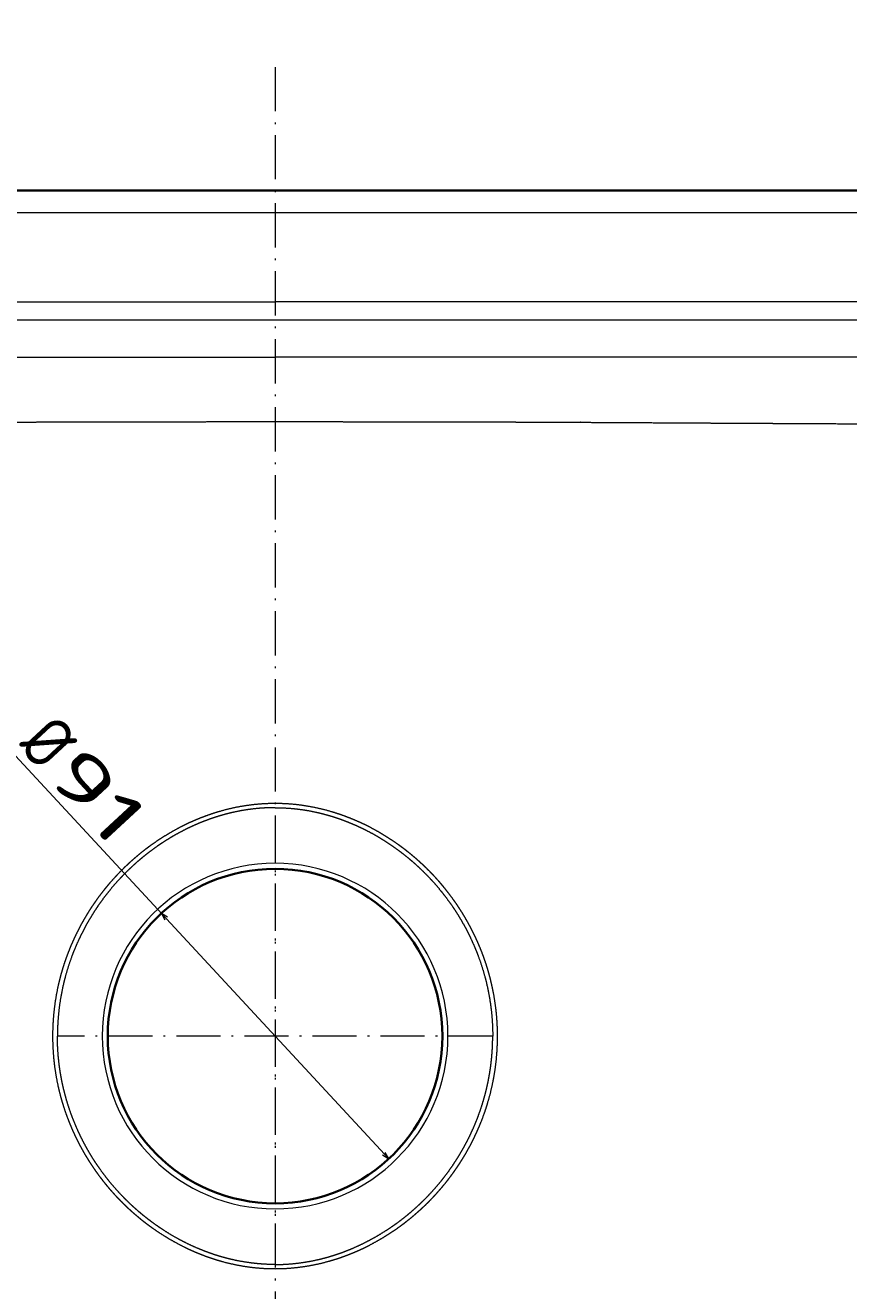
# Model space of a CAD drawing. Extents: x 54 to 1656, y -3 to 1136.
# Tile 4 of 9: x 483 to 707, y 252 to 596. Entities that reach past the tile are written whole.
import ezdxf
from ezdxf.enums import TextEntityAlignment as Align

# ---------------------------------------------------------------- set-up
doc = ezdxf.new("R2010")
doc.units = 0
doc.linetypes.add('DASHDOT', pattern=[18.5, 12, -3, 0.5, -3])
doc.layers.get('0').update_dxf_attribs({"lineweight": 13})
doc.styles.get("Standard").update_dxf_attribs({"font": 'isocp.shx'})
doc.dimstyles.get("Standard").update_dxf_attribs({"dimtxt": 2.5, "dimasz": 2.5, "dimexe": 1.25, "dimexo": 0.625, "dimtad": 1, "dimcen": 2.5, "dimadec": 0, "dimazin": 0, "dimtfac": 1, "dimtmove": 0, "dimatfit": 0, "dimfxl": 0, "dimarcsym": 0})

# ---------------------------------------------------------------- blocks, each defined once
blk = doc.blocks.new('*D')
at = {"color": 7, "lineweight": 13}
for p, q in [((178.81, 991.63), (91.16, 991.63)), ((93.16, 737.63), (93.16, 991.63)), ((225.78, 737.63), (91.16, 737.63)), ((548.72, 550.88), (67.79, 550.88)), ((69.79, 91.06), (69.79, 550.88)), ((478.94, 398.4), (581.64, 287.49)), ((170.81, 99.06), (170.81, -2.64)), ((930.64, 99.06), (930.64, -2.64)), ((548.72, 91.06), (67.79, 91.06)), ((170.81, -0.64), (930.64, -0.64))]:
    blk.add_line(p, q, dxfattribs=at)
for points in [[(93.67, 989.7), (93.16, 991.63), (92.64, 989.7)], [(92.64, 739.56), (93.16, 737.63), (93.67, 739.56)], [(70.31, 548.95), (69.79, 550.88), (69.27, 548.95)], [(521.5, 353.2), (519.81, 354.27), (520.74, 352.5)], [(579.94, 288.56), (581.64, 287.49), (580.7, 289.26)], [(69.27, 92.99), (69.79, 91.06), (70.31, 92.99)], [(172.74, -0.13), (170.81, -0.64), (172.74, -1.16)], [(928.7, -1.16), (930.64, -0.64), (928.7, -0.13)]]:
    blk.add_lwpolyline(points, dxfattribs=at)
for s, rotation, p, p2 in [('254', 90, (91.16, 843.61), (91.16, 885.64)), ('%%c', 312.7956, (480.41, 399.76), (487.39, 392.23)), ('91', 312.7956, (488.07, 391.5), (506.47, 371.62)), ('460', 90, (67.79, 299.95), (67.79, 341.98))]:
    blk.add_text(s, height=14, rotation=rotation, dxfattribs=at).set_placement(p, p2, align=Align.FIT)
blk.add_text('760', height=14, dxfattribs=at).set_placement((529.71, 1.36), (571.74, 1.36), align=Align.FIT)
blk = doc.blocks.new('BLOCK72')
at = {"color": 7, "linetype": 'DASHDOT', "lineweight": 13}
for p, q in [((0, -170.85), (0, -289.15)), ((59.15, -230), (-59.15, -230))]:
    blk.add_line(p, q, dxfattribs=at)
blk = doc.blocks.new('BLOCK73')
at = {"color": 7, "lineweight": 35}
for p, q in [((-374.89, 0), (0, 0)), ((0, 0), (374.89, 0))]:
    blk.add_line(p, q, dxfattribs=at)
at = {"color": 7, "lineweight": 13}
for p, q in [((-374.91, -6), (0, -6)), ((0, -6), (374.91, -6)), ((-329.6, -30.26), (0, -30.26)), ((329.6, -30.26), (0, -30.26)), ((0, -35.25), (-329.6, -35.25)), ((329.6, -35.25), (0, -35.25))]:
    blk.add_line(p, q, dxfattribs=at)
at = {"color": 7, "lineweight": 35}
blk.add_circle((0, -230), 45.5, dxfattribs=at)
at = {"color": 7, "lineweight": 13}
for start, end in [(90.0016, 179.9983), (0.0017, 89.9984), (180.0011, 269.9989), (270.0011, 359.9989)]:
    blk.add_arc((0, -230), 47, start, end, dxfattribs=at)
for points, knots in [([(-313.3, -45.01), (-311.62, -45.01), (-309.94, -45.02), (-308.25, -45.02), (-304.81, -45.03), (-301.37, -45.04), (-299.98, -45.04), (-296.55, -45.05), (-293.11, -45.06), (-291.43, -45.06), (-288.13, -45.07), (-284.84, -45.08), (-282.9, -45.08), (-270.22, -45.11), (-257.57, -45.14), (-246.09, -45.17), (-230.99, -45.2), (-215.95, -45.23), (-211.88, -45.24), (-206.21, -45.25), (-200.56, -45.26), (-198.7, -45.26), (-195.35, -45.27), (-192.01, -45.28), (-190.79, -45.28), (-182.91, -45.29), (-175.06, -45.3), (-169.31, -45.31), (-160.5, -45.32), (-151.73, -45.33), (-149.17, -45.34), (-143.13, -45.34), (-137.12, -45.35), (-133.81, -45.35), (-127.74, -45.36), (-121.7, -45.36), (-118.79, -45.36), (-114.29, -45.37), (-109.82, -45.37), (-108.06, -45.37), (-104.56, -45.37), (-101.06, -45.37), (-99.32, -45.37), (-96.16, -45.37), (-93, -45.37), (-91.59, -45.37), (-89.47, -45.37), (-87.36, -45.37), (-86.66, -45.37), (-85.25, -45.37), (-83.85, -45.37), (-83.14, -45.37), (-81.95, -45.37), (-80.77, -45.37), (-80.28, -45.37), (-79.31, -45.37), (-78.33, -45.37), (-77.85, -45.37), (-73.47, -45.37), (-69.11, -45.37), (-65.22, -45.37), (-60.34, -45.37), (-55.47, -45.36), (-54.5, -45.36), (-51.58, -45.36), (-48.67, -45.36), (-46.73, -45.36), (-42.87, -45.36), (-39.01, -45.36), (-36.86, -45.35), (-34.45, -45.35), (-32.04, -45.35), (-31.54, -45.35), (-30.56, -45.35), (-29.58, -45.35), (-29.09, -45.35), (-27.5, -45.35), (-25.9, -45.35), (-25.41, -45.35), (-20.84, -45.35), (-16.26, -45.35), (-12.79, -45.34), (-8.73, -45.34), (-4.66, -45.34), (-4.08, -45.34), (-3.21, -45.34), (-2.34, -45.34), (-2.04, -45.34), (-1.47, -45.34), (-0.88, -45.34), (-0.58, -45.34), (-0.29, -45.34), (0, -45.34)], [0, 0, 0, 0, 0, 0, 11.511833, 11.511833, 11.511833, 23.5193, 23.5193, 23.5193, 35.031132, 35.031132, 35.031132, 46.100904, 46.100904, 46.100904, 121.873686, 121.873686, 121.873686, 150.066127, 150.066127, 150.066127, 161.165864, 161.165864, 161.165864, 173.361349, 173.361349, 173.361349, 216.120185, 216.120185, 216.120185, 235.339245, 235.339245, 235.339245, 259.015035, 259.015035, 259.015035, 278.69577, 278.69577, 278.69577, 291.397868, 291.397868, 291.397868, 304.099966, 304.099966, 304.099966, 314.353253, 314.353253, 314.353253, 319.479896, 319.479896, 319.479896, 324.60654, 324.60654, 324.60654, 328.171078, 328.171078, 328.171078, 331.735616, 331.735616, 331.735616, 360.251819, 360.251819, 360.251819, 367.380817, 367.380817, 367.380817, 381.63881, 381.63881, 381.63881, 395.637859, 395.637859, 395.637859, 399.219687, 399.219687, 399.219687, 402.801516, 402.801516, 402.801516, 410.853216, 410.853216, 410.853216, 436.130481, 436.130481, 436.130481, 440.343374, 440.343374, 440.343374, 442.449834, 442.449834, 442.449834, 444.556294, 444.556294, 444.556294, 444.556294, 444.556294, 444.556294]), ([(313.3, -45.01), (311.62, -45.01), (309.94, -45.02), (308.25, -45.02), (304.81, -45.03), (301.37, -45.04), (299.98, -45.04), (296.55, -45.05), (293.11, -45.06), (291.43, -45.06), (288.13, -45.07), (284.84, -45.08), (282.9, -45.08), (270.22, -45.11), (257.57, -45.14), (246.09, -45.17), (230.99, -45.2), (215.95, -45.23), (211.88, -45.24), (206.21, -45.25), (200.56, -45.26), (198.7, -45.26), (195.35, -45.27), (192.01, -45.28), (190.79, -45.28), (182.91, -45.29), (175.06, -45.3), (169.31, -45.31), (160.5, -45.32), (151.73, -45.33), (149.17, -45.34), (143.13, -45.34), (137.12, -45.35), (133.81, -45.35), (127.74, -45.36), (121.7, -45.36), (118.79, -45.36), (114.29, -45.37), (109.82, -45.37), (108.06, -45.37), (104.56, -45.37), (101.06, -45.37), (99.32, -45.37), (96.16, -45.37), (93, -45.37), (91.59, -45.37), (89.47, -45.37), (87.36, -45.37), (86.66, -45.37), (85.25, -45.37), (83.85, -45.37), (83.14, -45.37), (81.95, -45.37), (80.77, -45.37), (80.28, -45.37), (79.31, -45.37), (78.33, -45.37), (77.85, -45.37), (73.47, -45.37), (69.11, -45.37), (65.22, -45.37), (60.34, -45.37), (55.47, -45.36), (54.5, -45.36), (51.58, -45.36), (48.67, -45.36), (46.73, -45.36), (42.87, -45.36), (39.01, -45.36), (36.86, -45.35), (34.45, -45.35), (32.04, -45.35), (31.54, -45.35), (30.56, -45.35), (29.58, -45.35), (29.09, -45.35), (27.5, -45.35), (25.9, -45.35), (25.41, -45.35), (20.84, -45.35), (16.26, -45.35), (12.79, -45.34), (8.73, -45.34), (4.66, -45.34), (4.08, -45.34), (3.21, -45.34), (2.34, -45.34), (2.04, -45.34), (1.47, -45.34), (0.88, -45.34), (0.58, -45.34), (0.29, -45.34), (0, -45.34)], [0, 0, 0, 0, 0, 0, 11.511833, 11.511833, 11.511833, 23.5193, 23.5193, 23.5193, 35.031132, 35.031132, 35.031132, 46.100904, 46.100904, 46.100904, 121.873686, 121.873686, 121.873686, 150.066127, 150.066127, 150.066127, 161.165868, 161.165868, 161.165868, 173.36136, 173.36136, 173.36136, 216.120197, 216.120197, 216.120197, 235.339257, 235.339257, 235.339257, 259.015046, 259.015046, 259.015046, 278.695781, 278.695781, 278.695781, 291.397879, 291.397879, 291.397879, 304.099977, 304.099977, 304.099977, 314.353264, 314.353264, 314.353264, 319.479907, 319.479907, 319.479907, 324.606551, 324.606551, 324.606551, 328.171089, 328.171089, 328.171089, 331.735627, 331.735627, 331.735627, 360.251831, 360.251831, 360.251831, 367.380828, 367.380828, 367.380828, 381.638821, 381.638821, 381.638821, 395.637869, 395.637869, 395.637869, 399.219698, 399.219698, 399.219698, 402.801527, 402.801527, 402.801527, 410.853254, 410.853254, 410.853254, 436.130519, 436.130519, 436.130519, 440.343412, 440.343412, 440.343412, 442.449872, 442.449872, 442.449872, 444.556331, 444.556331, 444.556331, 444.556331, 444.556331, 444.556331]), ([(-309.24, -63.83), (-306.88, -63.82), (-304.52, -63.82), (-302.16, -63.82), (-297.43, -63.82), (-292.69, -63.81), (-290.42, -63.81), (-283.31, -63.8), (-276.21, -63.8), (-271.69, -63.79), (-258.76, -63.77), (-245.86, -63.75), (-237.66, -63.73), (-226.42, -63.7), (-215.24, -63.67), (-212.1, -63.66), (-207.76, -63.65), (-203.44, -63.63), (-202.26, -63.63), (-200.36, -63.62), (-198.46, -63.62), (-197.83, -63.62), (-196.53, -63.61), (-195.22, -63.61), (-194.8, -63.6), (-193.78, -63.6), (-192.76, -63.6), (-192.47, -63.6), (-186.61, -63.57), (-180.77, -63.55), (-175.29, -63.53), (-167.53, -63.49), (-159.81, -63.46), (-157.52, -63.45), (-153.79, -63.43), (-150.08, -63.41), (-148.72, -63.4), (-145.86, -63.39), (-143.01, -63.37), (-141.59, -63.36), (-137.43, -63.34), (-133.28, -63.32), (-130.74, -63.31), (-125.75, -63.28), (-120.77, -63.25), (-118.68, -63.24), (-115.03, -63.22), (-111.4, -63.19), (-110.07, -63.19), (-104.41, -63.15), (-98.78, -63.12), (-94.93, -63.1), (-90.44, -63.08), (-85.98, -63.06), (-85.75, -63.05), (-85.29, -63.05), (-84.82, -63.05), (-84.59, -63.05), (-84.12, -63.05), (-83.65, -63.04), (-83.44, -63.04), (-82.97, -63.04), (-82.51, -63.04), (-82.29, -63.04), (-81.83, -63.04), (-81.38, -63.03), (-81.15, -63.03), (-80.71, -63.03), (-80.26, -63.03), (-79.97, -63.03), (-79.29, -63.02), (-78.62, -63.02), (-78.16, -63.02), (-76.5, -63.01), (-74.84, -63), (-73.65, -63), (-71.94, -62.99), (-70.24, -62.98), (-69.26, -62.98), (-66.37, -62.97), (-63.47, -62.96), (-61.07, -62.95), (-57.77, -62.94), (-54.48, -62.93), (-53.58, -62.93), (-51.79, -62.92), (-50, -62.92), (-49.1, -62.91), (-45.82, -62.91), (-42.54, -62.9), (-40.14, -62.9), (-37.01, -62.89), (-33.87, -62.89), (-32.96, -62.89), (-31.85, -62.88), (-30.74, -62.88), (-30.36, -62.88), (-29.59, -62.88), (-28.83, -62.88), (-28.44, -62.88), (-27.67, -62.88), (-26.9, -62.88), (-26.52, -62.88), (-25.93, -62.88), (-25.35, -62.88), (-25.2, -62.88), (-24.8, -62.88), (-24.41, -62.88), (-24.21, -62.88), (-23.82, -62.88), (-23.43, -62.88), (-23.24, -62.88), (-22.88, -62.88), (-22.52, -62.88), (-22.23, -62.88), (-18.05, -62.87), (-13.86, -62.87), (-9.84, -62.87), (-5.73, -62.87), (-1.62, -62.87), (-1.56, -62.87), (-1.44, -62.87), (-1.33, -62.87), (-1.28, -62.87), (-1.16, -62.87), (-1.05, -62.87), (-1, -62.87), (-0.88, -62.87), (-0.76, -62.87), (-0.7, -62.87), (-0.53, -62.87), (-0.35, -62.87), (-0.23, -62.87), (-0.12, -62.87), (0, -62.87)], [0, 0, 0, 0, 0, 0, 14.680038, 14.680038, 14.680038, 29.487983, 29.487983, 29.487983, 58.996708, 58.996708, 58.996708, 110.291801, 110.291801, 110.291801, 129.658993, 129.658993, 129.658993, 137.76217, 137.76217, 137.76217, 141.75802, 141.75802, 141.75802, 146.079928, 146.079928, 146.079928, 148.264185, 148.264185, 148.264185, 183.544424, 183.544424, 183.544424, 198.413077, 198.413077, 198.413077, 207.868914, 207.868914, 207.868914, 217.218394, 217.218394, 217.218394, 235.382518, 235.382518, 235.382518, 250.458886, 250.458886, 250.458886, 259.85375, 259.85375, 259.85375, 288.800497, 288.800497, 288.800497, 290.388793, 290.388793, 290.388793, 291.977089, 291.977089, 291.977089, 293.60215, 293.60215, 293.60215, 295.1905, 295.1905, 295.1905, 296.778787, 296.778787, 296.778787, 298.250066, 298.250066, 298.250066, 301.42661, 301.42661, 301.42661, 309.723554, 309.723554, 309.723554, 313.205145, 313.205145, 313.205145, 329.741425, 329.741425, 329.741425, 335.942491, 335.942491, 335.942491, 342.143557, 342.143557, 342.143557, 358.679864, 358.679864, 358.679864, 363.684436, 363.684436, 363.684436, 366.310255, 366.310255, 366.310255, 368.936074, 368.936074, 368.936074, 371.561894, 371.561894, 371.561894, 372.934286, 372.934286, 372.934286, 374.247238, 374.247238, 374.247238, 375.560194, 375.560194, 375.560194, 376.70452, 376.70452, 376.70452, 404.342373, 404.342373, 404.342373, 404.741561, 404.741561, 404.741561, 405.140749, 405.140749, 405.140749, 405.53992, 405.53992, 405.53992, 405.939092, 405.939092, 405.939092, 406.737294, 406.737294, 406.737294, 406.737294, 406.737294, 406.737294]), ([(0, -62.87), (0.16, -62.87), (0.32, -62.87), (0.6, -62.87), (1.13, -62.87), (1.58, -62.87), (1.15, -62.87), (5.44, -62.87), (9.73, -62.87), (13.65, -62.87), (17.73, -62.87), (21.81, -62.88), (21.98, -62.88), (22.31, -62.88), (22.65, -62.88), (22.82, -62.88), (23.32, -62.88), (23.83, -62.88), (24.17, -62.88), (24.69, -62.88), (25.2, -62.88), (25.34, -62.88), (26.02, -62.88), (26.69, -62.88), (27.2, -62.88), (28.12, -62.88), (29.03, -62.88), (29.34, -62.88), (30.11, -62.88), (30.87, -62.88), (31.36, -62.88), (34.9, -62.89), (38.44, -62.89), (41.62, -62.9), (45.79, -62.91), (49.96, -62.92), (50.98, -62.92), (52.99, -62.92), (55.01, -62.93), (56.14, -62.93), (59.65, -62.94), (63.16, -62.96), (65.66, -62.96), (68.39, -62.98), (71.11, -62.99), (71.34, -62.99), (72.48, -62.99), (73.62, -63), (74.53, -63), (75.85, -63.01), (77.17, -63.01), (77.57, -63.01), (78.38, -63.02), (79.19, -63.02), (79.59, -63.02), (80.41, -63.03), (81.23, -63.03), (81.6, -63.03), (82.43, -63.04), (83.26, -63.04), (83.57, -63.04), (84.37, -63.05), (85.16, -63.05), (85.37, -63.05), (86.06, -63.06), (86.75, -63.06), (87.08, -63.06), (91.8, -63.09), (96.54, -63.11), (101.24, -63.14), (106.84, -63.17), (112.49, -63.2), (113.71, -63.21), (116.14, -63.22), (118.58, -63.24), (119.8, -63.24), (123.48, -63.26), (127.17, -63.28), (129.64, -63.3), (134.38, -63.32), (139.14, -63.35), (141.41, -63.36), (144.73, -63.38), (148.05, -63.4), (149.09, -63.4), (151.18, -63.41), (153.27, -63.42), (154.32, -63.43), (161, -63.46), (167.73, -63.5), (173.36, -63.52), (180.26, -63.55), (187.19, -63.58), (188.38, -63.58), (190.17, -63.59), (191.96, -63.59), (192.56, -63.6), (193.81, -63.6), (195.07, -63.61), (195.45, -63.61), (197, -63.61), (198.55, -63.62), (199.49, -63.62), (201.29, -63.63), (203.1, -63.63), (204.01, -63.64), (206.73, -63.65), (209.45, -63.65), (211.3, -63.66), (220.89, -63.69), (230.52, -63.71), (238.35, -63.73), (251.45, -63.76), (264.59, -63.78), (269.87, -63.79), (277.96, -63.8), (286.05, -63.81), (289.21, -63.81), (294.9, -63.82), (300.59, -63.82), (303.48, -63.82), (306.36, -63.82), (309.24, -63.83)], [0, 0, 0, 0, 0, 0, 1.102967, 1.102967, 1.102967, 3.4617, 3.4617, 3.4617, 30.382166, 30.382166, 30.382166, 31.530915, 31.530915, 31.530915, 32.679663, 32.679663, 32.679663, 34.977152, 34.977152, 34.977152, 36.170255, 36.170255, 36.170255, 39.603657, 39.603657, 39.603657, 42.383721, 42.383721, 42.383721, 44.863855, 44.863855, 44.863855, 66.663862, 66.663862, 66.663862, 73.732402, 73.732402, 73.732402, 80.611808, 80.611808, 80.611808, 97.900902, 97.900902, 97.900902, 99.47264, 99.47264, 99.47264, 105.759592, 105.759592, 105.759592, 108.553774, 108.553774, 108.553774, 111.347956, 111.347956, 111.347956, 114.195148, 114.195148, 114.195148, 117.161481, 117.161481, 117.161481, 119.637028, 119.637028, 119.637028, 121.900002, 121.900002, 121.900002, 151.909105, 151.909105, 151.909105, 160.081423, 160.081423, 160.081423, 168.25374, 168.25374, 168.25374, 184.70706, 184.70706, 184.70706, 199.74635, 199.74635, 199.74635, 206.586111, 206.586111, 206.586111, 213.425872, 213.425872, 213.425872, 250.207605, 250.207605, 250.207605, 257.851785, 257.851785, 257.851785, 261.673878, 261.673878, 261.673878, 265.849297, 265.849297, 265.849297, 271.578953, 271.578953, 271.578953, 277.352171, 277.352171, 277.352171, 288.853808, 288.853808, 288.853808, 338.061209, 338.061209, 338.061209, 371.054938, 371.054938, 371.054938, 388.564155, 388.564155, 388.564155, 406.50453, 406.50453, 406.50453, 406.50453, 406.50453, 406.50453]), ([(0, -166.74), (-2.11, -166.74), (-4.22, -166.85), (-6.28, -167.05), (-8.63, -167.4), (-10.94, -167.87), (-11.29, -167.95), (-12.72, -168.26), (-14.13, -168.62), (-15.17, -168.92), (-16.22, -169.24), (-17.25, -169.58), (-17.29, -169.59), (-17.48, -169.66), (-17.67, -169.72), (-17.76, -169.75), (-18.06, -169.86), (-18.36, -169.97), (-18.51, -170.02), (-18.74, -170.1), (-18.96, -170.18), (-19.03, -170.21), (-19.19, -170.27), (-19.35, -170.33), (-19.43, -170.36), (-19.57, -170.41), (-19.71, -170.47), (-19.84, -170.51), (-21.46, -171.14), (-23.03, -171.82), (-24.44, -172.49), (-25.87, -173.21), (-27.25, -173.98), (-27.33, -174.02), (-27.69, -174.22), (-28.05, -174.42), (-28.3, -174.57), (-28.64, -174.77), (-29, -174.98), (-29.07, -175.02), (-30.1, -175.64), (-31.11, -176.27), (-32.01, -176.86), (-32.93, -177.5), (-33.84, -178.16), (-33.9, -178.2), (-34.11, -178.35), (-34.3, -178.5), (-34.42, -178.58), (-34.59, -178.71), (-34.76, -178.84), (-34.78, -178.85), (-34.86, -178.91), (-34.94, -178.98), (-35, -179.02), (-35.14, -179.12), (-35.27, -179.23), (-35.34, -179.28), (-35.42, -179.34), (-35.5, -179.4), (-35.52, -179.42), (-36.44, -180.13), (-37.33, -180.86), (-38.18, -181.57), (-39.12, -182.41), (-40.03, -183.26), (-40.13, -183.35), (-40.37, -183.58), (-40.61, -183.8), (-40.72, -183.91), (-40.9, -184.08), (-41.07, -184.25), (-41.13, -184.31), (-41.25, -184.42), (-41.37, -184.54), (-41.43, -184.6), (-41.97, -185.14), (-42.5, -185.68), (-42.97, -186.18), (-43.94, -187.22), (-44.87, -188.27), (-45.35, -188.83), (-46.04, -189.67), (-46.72, -190.51), (-46.94, -190.8), (-47.38, -191.36), (-47.81, -191.94), (-48.02, -192.22), (-48.39, -192.72), (-48.75, -193.23), (-48.9, -193.44), (-49.19, -193.87), (-49.49, -194.29), (-49.63, -194.51), (-50.2, -195.35), (-50.74, -196.2), (-51.13, -196.84), (-51.71, -197.8), (-52.26, -198.77), (-52.45, -199.1), (-52.81, -199.75), (-53.16, -200.41), (-53.33, -200.75), (-53.74, -201.54), (-54.14, -202.35), (-54.36, -202.81), (-54.91, -203.98), (-55.43, -205.16), (-55.72, -205.87), (-56.29, -207.3), (-56.82, -208.73), (-57.08, -209.46), (-57.56, -210.92), (-58.01, -212.4), (-58.22, -213.15), (-59.22, -216.91), (-59.93, -220.74), (-60.31, -223.82), (-60.5, -226.91), (-60.5, -230)], [0, 0, 0, 0, 0, 0, 29.128913, 29.128913, 29.128913, 34.20231, 34.20231, 34.20231, 50.440195, 50.440195, 50.440195, 51.046959, 51.046959, 51.046959, 53.671175, 53.671175, 53.671175, 56.098236, 56.098236, 56.098236, 57.48353, 57.48353, 57.48353, 58.818626, 58.818626, 58.818626, 59.953491, 59.953491, 59.953491, 86.240465, 86.240465, 86.240465, 87.695507, 87.695507, 87.695507, 93.545527, 93.545527, 93.545527, 95.000575, 95.000575, 95.000575, 114.829216, 114.829216, 114.829216, 116.23912, 116.23912, 116.23912, 119.66361, 119.66361, 119.66361, 120.251812, 120.251812, 120.251812, 121.428202, 121.428202, 121.428202, 122.867178, 122.867178, 122.867178, 123.346916, 123.346916, 123.346916, 145.133365, 145.133365, 145.133365, 148.679931, 148.679931, 148.679931, 152.073446, 152.073446, 152.073446, 153.770196, 153.770196, 153.770196, 155.466946, 155.466946, 155.466946, 169.554086, 169.554086, 169.554086, 185.202565, 185.202565, 185.202565, 193.040392, 193.040392, 193.040392, 200.878218, 200.878218, 200.878218, 206.604251, 206.604251, 206.604251, 212.330283, 212.330283, 212.330283, 229.138125, 229.138125, 229.138125, 237.68311, 237.68311, 237.68311, 246.248864, 246.248864, 246.248864, 258.125134, 258.125134, 258.125134, 275.934708, 275.934708, 275.934708, 293.870265, 293.870265, 293.870265, 312.099353, 312.099353, 312.099353, 385.177201, 385.177201, 385.177201, 385.177201, 385.177201, 385.177201]), ([(0, -167.87), (-1.87, -167.87), (-3.74, -167.96), (-5.6, -168.13), (-7.6, -168.4), (-9.59, -168.77), (-9.76, -168.8), (-10.1, -168.87), (-10.45, -168.94), (-10.62, -168.98), (-11.14, -169.09), (-11.65, -169.2), (-11.99, -169.28), (-13.13, -169.56), (-14.26, -169.86), (-15.05, -170.09), (-15.99, -170.38), (-16.91, -170.69), (-17.07, -170.75), (-17.4, -170.86), (-17.72, -170.97), (-17.88, -171.03), (-18.2, -171.15), (-18.53, -171.26), (-18.68, -171.32), (-19.79, -171.74), (-20.89, -172.19), (-21.82, -172.59), (-23.35, -173.29), (-24.84, -174.04), (-25.45, -174.35), (-26.36, -174.84), (-27.27, -175.35), (-27.58, -175.53), (-28.21, -175.9), (-28.82, -176.27), (-29.13, -176.46), (-30.16, -177.1), (-31.16, -177.76), (-31.86, -178.23), (-32.68, -178.82), (-33.5, -179.42), (-33.63, -179.52), (-33.91, -179.73), (-34.19, -179.94), (-34.33, -180.04), (-35.47, -180.92), (-36.58, -181.82), (-37.52, -182.63), (-38.7, -183.7), (-39.84, -184.79), (-40.1, -185.04), (-41.54, -186.45), (-42.91, -187.91), (-43.98, -189.13), (-45.24, -190.65), (-46.43, -192.22), (-46.66, -192.52), (-47.42, -193.54), (-48.15, -194.58), (-48.65, -195.32), (-49.55, -196.71), (-50.4, -198.11), (-50.79, -198.77), (-51.35, -199.76), (-51.89, -200.76), (-52.06, -201.1), (-53.01, -202.93), (-53.88, -204.8), (-54.54, -206.33), (-55.7, -209.33), (-56.66, -212.37), (-57.08, -213.86), (-58.1, -217.93), (-58.76, -222.07), (-59.05, -224.71), (-59.19, -227.36), (-59.19, -230)], [0, 0, 0, 0, 0, 0, 11.415205, 11.415205, 11.415205, 12.503023, 12.503023, 12.503023, 13.59084, 13.59084, 13.59084, 15.766427, 15.766427, 15.766427, 20.899788, 20.899788, 20.899788, 21.988897, 21.988897, 21.988897, 23.078007, 23.078007, 23.078007, 24.203921, 24.203921, 24.203921, 30.695353, 30.695353, 30.695353, 35.223475, 35.223475, 35.223475, 37.634493, 37.634493, 37.634493, 40.049687, 40.049687, 40.049687, 45.849198, 45.849198, 45.849198, 47.084295, 47.084295, 47.084295, 48.298375, 48.298375, 48.298375, 57.088401, 57.088401, 57.088401, 59.712999, 59.712999, 59.712999, 71.614782, 71.614782, 71.614782, 74.436488, 74.436488, 74.436488, 81.150532, 81.150532, 81.150532, 86.939292, 86.939292, 86.939292, 89.872913, 89.872913, 89.872913, 102.752341, 102.752341, 102.752341, 114.761182, 114.761182, 114.761182, 135.486572, 135.486572, 135.486572, 135.486572, 135.486572, 135.486572]), ([(60.5, -230), (60.5, -227.41), (60.37, -224.82), (60.1, -222.23), (59.62, -219.14), (58.95, -216.09), (58.84, -215.58), (58.59, -214.57), (58.33, -213.56), (58.19, -213.06), (57.9, -212.06), (57.6, -211.06), (57.44, -210.57), (56.79, -208.6), (56.06, -206.66), (55.47, -205.2), (54.67, -203.41), (53.79, -201.64), (53.62, -201.3), (53.26, -200.6), (52.9, -199.92), (52.71, -199.58), (52.4, -199.01), (52.07, -198.44), (51.94, -198.21), (51.68, -197.76), (51.41, -197.3), (51.27, -197.08), (51, -196.63), (50.72, -196.19), (50.58, -195.97), (50.3, -195.52), (50.01, -195.08), (49.86, -194.85), (49.51, -194.32), (49.14, -193.79), (48.93, -193.49), (48.5, -192.88), (48.06, -192.27), (47.83, -191.97), (47.3, -191.25), (46.74, -190.55), (46.42, -190.14), (45.77, -189.33), (45.09, -188.53), (44.75, -188.13), (43.91, -187.18), (43.04, -186.24), (42.52, -185.7), (41.9, -185.06), (41.26, -184.44), (41.17, -184.35), (40.99, -184.17), (40.81, -183.99), (40.72, -183.91), (40.54, -183.74), (40.36, -183.56), (40.27, -183.48), (40.09, -183.31), (39.9, -183.13), (39.78, -183.03), (38.94, -182.25), (38.07, -181.48), (37.25, -180.79), (36.38, -180.09), (35.49, -179.39), (35.45, -179.36), (35.38, -179.31), (35.3, -179.25), (35.26, -179.22), (35.13, -179.12), (35, -179.02), (34.91, -178.95), (34.81, -178.87), (34.71, -178.8), (34.69, -178.78), (34.64, -178.75), (34.6, -178.71), (34.57, -178.7), (34.51, -178.65), (34.44, -178.6), (34.4, -178.57), (34.26, -178.46), (34.12, -178.36), (34.06, -178.32), (33.77, -178.11), (33.48, -177.9), (33.29, -177.76), (32.66, -177.32), (32.02, -176.89), (31.57, -176.58), (30.83, -176.1), (30.07, -175.62), (29.78, -175.44), (29.33, -175.17), (28.87, -174.9), (28.75, -174.83), (28.46, -174.66), (28.17, -174.49), (28.03, -174.41), (27.83, -174.3), (27.62, -174.18), (27.56, -174.15), (27.45, -174.08), (27.33, -174.02), (27.28, -173.99), (25.92, -173.24), (24.54, -172.54), (23.14, -171.87), (21.6, -171.2), (20, -170.58), (19.9, -170.54), (19.67, -170.45), (19.45, -170.36), (19.3, -170.31), (19.07, -170.22), (18.83, -170.13), (18.75, -170.11), (18.59, -170.05), (18.43, -169.99), (18.36, -169.96), (18.15, -169.89), (17.94, -169.82), (17.87, -169.79), (17.63, -169.71), (17.39, -169.63), (17.31, -169.6), (16.23, -169.24), (15.12, -168.9), (14.11, -168.62), (12.76, -168.27), (11.38, -167.97), (11.05, -167.9), (8.73, -167.42), (6.37, -167.06), (4.28, -166.85), (2.14, -166.74), (0, -166.74)], [0, 0, 0, 0, 0, 0, 61.285391, 61.285391, 61.285391, 73.500849, 73.500849, 73.500849, 85.704509, 85.704509, 85.704509, 97.895059, 97.895059, 97.895059, 134.163528, 134.163528, 134.163528, 143.04567, 143.04567, 143.04567, 151.927812, 151.927812, 151.927812, 157.894618, 157.894618, 157.894618, 163.861423, 163.861423, 163.861423, 169.776456, 169.776456, 169.776456, 175.691489, 175.691489, 175.691489, 183.938079, 183.938079, 183.938079, 192.152803, 192.152803, 192.152803, 203.524734, 203.524734, 203.524734, 214.641925, 214.641925, 214.641925, 230.316691, 230.316691, 230.316691, 232.96048, 232.96048, 232.96048, 235.604268, 235.604268, 235.604268, 238.24806, 238.24806, 238.24806, 240.746924, 240.746924, 240.746924, 261.586466, 261.586466, 261.586466, 262.447277, 262.447277, 262.447277, 263.308088, 263.308088, 263.308088, 265.022527, 265.022527, 265.022527, 265.574513, 265.574513, 265.574513, 266.1265, 266.1265, 266.1265, 267.230468, 267.230468, 267.230468, 269.626843, 269.626843, 269.626843, 274.04261, 274.04261, 274.04261, 284.074599, 284.074599, 284.074599, 290.198783, 290.198783, 290.198783, 293.412828, 293.412828, 293.412828, 296.474937, 296.474937, 296.474937, 297.623728, 297.623728, 297.623728, 298.772519, 298.772519, 298.772519, 324.674349, 324.674349, 324.674349, 325.886605, 325.886605, 325.886605, 328.529703, 328.529703, 328.529703, 329.851253, 329.851253, 329.851253, 331.172803, 331.172803, 331.172803, 333.27866, 333.27866, 333.27866, 335.382679, 335.382679, 335.382679, 351.044251, 351.044251, 351.044251, 355.89851, 355.89851, 355.89851, 385.427841, 385.427841, 385.427841, 385.427841, 385.427841, 385.427841]), ([(0, -167.87), (1.87, -167.87), (3.74, -167.96), (5.6, -168.13), (7.6, -168.4), (9.59, -168.77), (9.76, -168.8), (10.1, -168.87), (10.45, -168.94), (10.62, -168.98), (11.14, -169.09), (11.65, -169.2), (11.99, -169.28), (13.13, -169.56), (14.26, -169.86), (15.05, -170.09), (15.99, -170.38), (16.91, -170.69), (17.07, -170.75), (17.4, -170.86), (17.72, -170.97), (17.88, -171.03), (18.2, -171.15), (18.53, -171.26), (18.68, -171.32), (19.79, -171.74), (20.89, -172.19), (21.82, -172.59), (23.35, -173.29), (24.84, -174.04), (25.45, -174.35), (26.36, -174.84), (27.27, -175.35), (27.58, -175.53), (28.21, -175.9), (28.82, -176.27), (29.13, -176.46), (30.16, -177.1), (31.16, -177.76), (31.86, -178.23), (32.68, -178.82), (33.5, -179.42), (33.63, -179.52), (33.91, -179.73), (34.19, -179.94), (34.33, -180.04), (35.47, -180.92), (36.58, -181.82), (37.52, -182.63), (38.7, -183.7), (39.84, -184.79), (40.1, -185.04), (41.54, -186.45), (42.91, -187.91), (43.98, -189.13), (45.24, -190.65), (46.43, -192.22), (46.66, -192.52), (47.42, -193.54), (48.15, -194.58), (48.65, -195.32), (49.55, -196.71), (50.4, -198.11), (50.79, -198.77), (51.35, -199.76), (51.89, -200.76), (52.06, -201.1), (53.01, -202.93), (53.88, -204.8), (54.54, -206.33), (55.7, -209.33), (56.66, -212.37), (57.08, -213.86), (58.1, -217.93), (58.76, -222.07), (59.05, -224.71), (59.19, -227.36), (59.19, -230)], [0, 0, 0, 0, 0, 0, 11.415205, 11.415205, 11.415205, 12.503023, 12.503023, 12.503023, 13.59084, 13.59084, 13.59084, 15.766427, 15.766427, 15.766427, 20.899788, 20.899788, 20.899788, 21.988897, 21.988897, 21.988897, 23.078007, 23.078007, 23.078007, 24.203921, 24.203921, 24.203921, 30.695353, 30.695353, 30.695353, 35.223475, 35.223475, 35.223475, 37.634493, 37.634493, 37.634493, 40.049687, 40.049687, 40.049687, 45.849198, 45.849198, 45.849198, 47.084295, 47.084295, 47.084295, 48.298374, 48.298374, 48.298374, 57.088401, 57.088401, 57.088401, 59.712998, 59.712998, 59.712998, 71.614782, 71.614782, 71.614782, 74.436488, 74.436488, 74.436488, 81.150531, 81.150531, 81.150531, 86.939292, 86.939292, 86.939292, 89.872913, 89.872913, 89.872913, 102.75234, 102.75234, 102.75234, 114.761182, 114.761182, 114.761182, 135.486572, 135.486572, 135.486572, 135.486572, 135.486572, 135.486572]), ([(-60.5, -230), (-60.5, -233.11), (-60.31, -236.22), (-59.93, -239.32), (-59.26, -242.91), (-58.33, -246.44), (-58.19, -246.94), (-57.62, -248.94), (-56.97, -250.91), (-56.44, -252.38), (-55.66, -254.32), (-54.8, -256.24), (-54.59, -256.71), (-54.14, -257.66), (-53.67, -258.59), (-53.44, -259.06), (-52.95, -259.99), (-52.45, -260.9), (-52.2, -261.35), (-51.68, -262.25), (-51.14, -263.15), (-50.86, -263.6), (-50.2, -264.64), (-49.51, -265.67), (-49.11, -266.26), (-48.59, -267), (-48.05, -267.73), (-47.94, -267.89), (-47.71, -268.2), (-47.47, -268.51), (-47.35, -268.66), (-47.12, -268.97), (-46.88, -269.28), (-46.77, -269.42), (-46.32, -269.99), (-45.86, -270.55), (-45.52, -270.96), (-44.86, -271.74), (-44.17, -272.52), (-43.83, -272.9), (-43.23, -273.55), (-42.62, -274.19), (-42.36, -274.46), (-41.83, -275), (-41.29, -275.54), (-41.01, -275.81), (-40.36, -276.44), (-39.7, -277.05), (-39.32, -277.4), (-38.66, -277.99), (-37.98, -278.58), (-37.68, -278.83), (-37.12, -279.31), (-36.55, -279.77), (-36.27, -280), (-35.78, -280.38), (-35.28, -280.77), (-35.07, -280.93), (-34.74, -281.18), (-34.41, -281.42), (-34.3, -281.5), (-34.08, -281.66), (-33.86, -281.83), (-33.75, -281.91), (-33.29, -282.24), (-32.81, -282.57), (-32.46, -282.82), (-31.71, -283.32), (-30.94, -283.83), (-30.54, -284.08), (-30.09, -284.36), (-29.64, -284.64), (-29.59, -284.67), (-29.49, -284.73), (-29.4, -284.79), (-29.35, -284.82), (-29.2, -284.9), (-29.06, -284.99), (-28.97, -285.04), (-28.7, -285.2), (-28.42, -285.36), (-28.24, -285.47), (-27.82, -285.71), (-27.4, -285.94), (-27.18, -286.06), (-25.58, -286.93), (-23.93, -287.76), (-22.43, -288.45), (-20.72, -289.16), (-18.98, -289.81), (-18.87, -289.85), (-18.63, -289.94), (-18.4, -290.02), (-18.31, -290.05), (-18.14, -290.11), (-17.98, -290.17), (-17.92, -290.19), (-17.81, -290.23), (-17.7, -290.27), (-17.65, -290.28), (-17.02, -290.5), (-16.38, -290.7), (-15.8, -290.89), (-15.04, -291.11), (-14.28, -291.32), (-14.12, -291.36), (-13.8, -291.45), (-13.48, -291.53), (-13.32, -291.57), (-12.84, -291.7), (-12.35, -291.81), (-12.01, -291.89), (-11.34, -292.04), (-10.67, -292.18), (-10.33, -292.25), (-8.13, -292.67), (-5.9, -292.98), (-3.96, -293.17), (-1.98, -293.26), (0, -293.26)], [0, 0, 0, 0, 0, 0, 73.436592, 73.436592, 73.436592, 85.628704, 85.628704, 85.628704, 122.011271, 122.011271, 122.011271, 133.982687, 133.982687, 133.982687, 145.884448, 145.884448, 145.884448, 157.637897, 157.637897, 157.637897, 169.509865, 169.509865, 169.509865, 185.203719, 185.203719, 185.203719, 189.401209, 189.401209, 189.401209, 193.598699, 193.598699, 193.598699, 197.840893, 197.840893, 197.840893, 209.271888, 209.271888, 209.271888, 219.863585, 219.863585, 219.863585, 227.725968, 227.725968, 227.725968, 235.514274, 235.514274, 235.514274, 246.135363, 246.135363, 246.135363, 253.276767, 253.276767, 253.276767, 260.529873, 260.529873, 260.529873, 265.738549, 265.738549, 265.738549, 268.342889, 268.342889, 268.342889, 270.94723, 270.94723, 270.94723, 279.227447, 279.227447, 279.227447, 287.73158, 287.73158, 287.73158, 288.736906, 288.736906, 288.736906, 289.742232, 289.742232, 289.742232, 291.752884, 291.752884, 291.752884, 295.774106, 295.774106, 295.774106, 300.184292, 300.184292, 300.184292, 327.550626, 327.550626, 327.550626, 329.449715, 329.449715, 329.449715, 331.456319, 331.456319, 331.456319, 332.405926, 332.405926, 332.405926, 333.398089, 333.398089, 333.398089, 342.798114, 342.798114, 342.798114, 345.257288, 345.257288, 345.257288, 347.716461, 347.716461, 347.716461, 352.580435, 352.580435, 352.580435, 357.615472, 357.615472, 357.615472, 384.928731, 384.928731, 384.928731, 384.928731, 384.928731, 384.928731]), ([(0, -292.13), (-1.87, -292.13), (-3.74, -292.04), (-5.6, -291.87), (-7.78, -291.57), (-9.93, -291.16), (-10.28, -291.09), (-10.97, -290.95), (-11.65, -290.8), (-11.99, -290.72), (-12.79, -290.52), (-13.59, -290.32), (-14.04, -290.19), (-14.99, -289.92), (-15.94, -289.63), (-16.43, -289.47), (-17.08, -289.25), (-17.73, -289.02), (-17.89, -288.97), (-18.22, -288.85), (-18.54, -288.73), (-18.69, -288.67), (-20.47, -288), (-22.22, -287.26), (-23.74, -286.54), (-25.54, -285.62), (-27.29, -284.63), (-27.6, -284.46), (-28.22, -284.09), (-28.84, -283.72), (-29.14, -283.53), (-30.02, -282.99), (-30.88, -282.42), (-31.44, -282.05), (-32.13, -281.57), (-32.8, -281.09), (-32.95, -280.99), (-33.37, -280.68), (-33.79, -280.37), (-34.07, -280.16), (-35.35, -279.18), (-36.59, -278.17), (-37.53, -277.36), (-38.72, -276.29), (-39.86, -275.2), (-40.12, -274.94), (-41.55, -273.54), (-42.92, -272.08), (-43.99, -270.86), (-45.25, -269.33), (-46.44, -267.77), (-46.67, -267.47), (-47.12, -266.86), (-47.56, -266.25), (-47.77, -265.94), (-48.28, -265.21), (-48.78, -264.47), (-49.06, -264.04), (-49.75, -262.96), (-50.41, -261.87), (-50.79, -261.22), (-51.54, -259.89), (-52.25, -258.55), (-52.6, -257.86), (-53.5, -256.01), (-54.33, -254.13), (-54.82, -252.94), (-55.54, -251.02), (-56.19, -249.08), (-56.42, -248.35), (-56.86, -246.87), (-57.26, -245.38), (-57.44, -244.63), (-57.74, -243.38), (-58, -242.12), (-58.09, -241.61), (-58.33, -240.34), (-58.53, -239.07), (-58.64, -238.31), (-58.9, -236.19), (-59.08, -234.07), (-59.15, -232.71), (-59.19, -231.36), (-59.19, -230)], [0, 0, 0, 0, 0, 0, 11.413384, 11.413384, 11.413384, 13.588117, 13.588117, 13.588117, 15.76285, 15.76285, 15.76285, 18.730452, 18.730452, 18.730452, 22.012553, 22.012553, 22.012553, 23.10665, 23.10665, 23.10665, 24.241353, 24.241353, 24.241353, 35.273699, 35.273699, 35.273699, 37.695853, 37.695853, 37.695853, 40.110252, 40.110252, 40.110252, 44.68793, 44.68793, 44.68793, 45.900328, 45.900328, 45.900328, 48.32706, 48.32706, 48.32706, 57.1173, 57.1173, 57.1173, 59.741845, 59.741845, 59.741845, 71.638453, 71.638453, 71.638453, 74.461024, 74.461024, 74.461024, 77.283595, 77.283595, 77.283595, 81.175812, 81.175812, 81.175812, 86.96715, 86.96715, 86.96715, 92.845265, 92.845265, 92.845265, 102.784638, 102.784638, 102.784638, 108.76766, 108.76766, 108.76766, 114.793038, 114.793038, 114.793038, 118.816164, 118.816164, 118.816164, 124.844836, 124.844836, 124.844836, 135.480563, 135.480563, 135.480563, 135.480563, 135.480563, 135.480563]), ([(0, -293.26), (2.01, -293.26), (4.03, -293.17), (5.99, -292.97), (8.25, -292.65), (10.47, -292.22), (10.81, -292.15), (11.37, -292.03), (11.94, -291.91), (12.18, -291.85), (12.64, -291.74), (13.09, -291.63), (13.31, -291.57), (13.97, -291.4), (14.63, -291.22), (15.06, -291.1), (15.79, -290.88), (16.51, -290.66), (16.82, -290.56), (17.16, -290.45), (17.5, -290.33), (17.54, -290.32), (17.69, -290.27), (17.83, -290.22), (17.94, -290.18), (18.11, -290.12), (18.29, -290.06), (18.35, -290.04), (18.5, -289.98), (18.65, -289.93), (18.73, -289.9), (19.12, -289.76), (19.52, -289.61), (19.83, -289.49), (21.7, -288.76), (23.5, -287.97), (24.9, -287.29), (26.32, -286.55), (27.7, -285.77), (27.78, -285.73), (28.14, -285.52), (28.49, -285.32), (28.74, -285.18), (29.08, -284.98), (29.43, -284.77), (29.5, -284.72), (30.29, -284.24), (31.06, -283.76), (31.74, -283.31), (32.54, -282.77), (33.32, -282.22), (33.45, -282.12), (33.71, -281.94), (33.96, -281.75), (34.09, -281.66), (34.5, -281.36), (34.91, -281.05), (35.18, -280.85), (35.72, -280.43), (36.24, -280.02), (36.5, -279.81), (36.86, -279.52), (37.22, -279.22), (37.31, -279.14), (37.96, -278.6), (38.6, -278.05), (39.13, -277.57), (39.92, -276.86), (40.68, -276.14), (40.92, -275.9), (41.7, -275.14), (42.46, -274.36), (42.97, -273.83), (43.72, -273.02), (44.45, -272.2), (44.7, -271.92), (45.18, -271.36), (45.66, -270.79), (45.89, -270.51), (46.24, -270.09), (46.58, -269.66), (46.69, -269.52), (46.91, -269.23), (47.14, -268.95), (47.25, -268.8), (47.47, -268.52), (47.69, -268.22), (47.8, -268.08), (48.01, -267.79), (48.22, -267.5), (48.33, -267.35), (48.96, -266.47), (49.58, -265.59), (50.07, -264.84), (50.75, -263.78), (51.4, -262.71), (51.59, -262.39), (51.97, -261.74), (52.34, -261.09), (52.52, -260.76), (52.89, -260.1), (53.24, -259.43), (53.42, -259.09), (53.77, -258.4), (54.11, -257.72), (54.28, -257.36), (55.28, -255.25), (56.17, -253.11), (56.85, -251.3), (57.94, -248.01), (58.81, -244.66), (59.15, -243.14), (59.83, -239.62), (60.26, -236.07), (60.42, -234.05), (60.5, -232.02), (60.5, -230)], [0, 0, 0, 0, 0, 0, 27.769564, 27.769564, 27.769564, 32.71563, 32.71563, 32.71563, 36.138976, 36.138976, 36.138976, 39.59213, 39.59213, 39.59213, 46.229163, 46.229163, 46.229163, 51.178041, 51.178041, 51.178041, 51.79669, 51.79669, 51.79669, 53.652569, 53.652569, 53.652569, 54.953751, 54.953751, 54.953751, 56.190989, 56.190989, 56.190989, 61.593887, 61.593887, 61.593887, 87.989759, 87.989759, 87.989759, 89.453349, 89.453349, 89.453349, 95.306897, 95.306897, 95.306897, 96.770519, 96.770519, 96.770519, 111.738255, 111.738255, 111.738255, 114.7575, 114.7575, 114.7575, 117.776746, 117.776746, 117.776746, 124.490596, 124.490596, 124.490596, 131.164299, 131.164299, 131.164299, 133.545358, 133.545358, 133.545358, 147.852008, 147.852008, 147.852008, 155.043408, 155.043408, 155.043408, 170.274407, 170.274407, 170.274407, 178.192635, 178.192635, 178.192635, 186.110863, 186.110863, 186.110863, 190.050835, 190.050835, 190.050835, 193.990806, 193.990806, 193.990806, 197.93078, 197.93078, 197.93078, 201.870753, 201.870753, 201.870753, 221.687091, 221.687091, 221.687091, 230.070158, 230.070158, 230.070158, 238.675422, 238.675422, 238.675422, 247.283648, 247.283648, 247.283648, 256.148837, 256.148837, 256.148837, 300.821887, 300.821887, 300.821887, 337.307396, 337.307396, 337.307396, 385.115929, 385.115929, 385.115929, 385.115929, 385.115929, 385.115929]), ([(0, -292.13), (1.87, -292.13), (3.74, -292.04), (5.6, -291.87), (7.78, -291.57), (9.93, -291.16), (10.28, -291.09), (10.97, -290.95), (11.65, -290.8), (11.99, -290.72), (12.79, -290.52), (13.59, -290.32), (14.04, -290.19), (14.99, -289.92), (15.94, -289.63), (16.43, -289.47), (17.08, -289.25), (17.73, -289.02), (17.89, -288.97), (18.22, -288.85), (18.54, -288.73), (18.69, -288.67), (20.47, -288), (22.22, -287.26), (23.74, -286.54), (25.54, -285.62), (27.29, -284.63), (27.6, -284.46), (28.22, -284.09), (28.84, -283.72), (29.14, -283.53), (30.02, -282.99), (30.88, -282.42), (31.44, -282.05), (32.13, -281.57), (32.8, -281.09), (32.95, -280.99), (33.37, -280.68), (33.79, -280.37), (34.07, -280.16), (35.35, -279.18), (36.59, -278.17), (37.53, -277.36), (38.72, -276.29), (39.86, -275.2), (40.12, -274.94), (41.55, -273.54), (42.92, -272.08), (43.99, -270.86), (45.25, -269.33), (46.44, -267.77), (46.67, -267.47), (47.12, -266.86), (47.56, -266.25), (47.77, -265.94), (48.28, -265.21), (48.78, -264.47), (49.06, -264.04), (49.75, -262.96), (50.41, -261.87), (50.79, -261.22), (51.54, -259.89), (52.25, -258.55), (52.6, -257.86), (53.5, -256.01), (54.33, -254.13), (54.82, -252.94), (55.54, -251.02), (56.19, -249.08), (56.42, -248.35), (56.86, -246.87), (57.26, -245.38), (57.44, -244.63), (57.74, -243.38), (58, -242.12), (58.09, -241.61), (58.33, -240.34), (58.53, -239.07), (58.64, -238.31), (58.9, -236.19), (59.08, -234.07), (59.15, -232.71), (59.19, -231.36), (59.19, -230)], [0, 0, 0, 0, 0, 0, 11.413384, 11.413384, 11.413384, 13.588117, 13.588117, 13.588117, 15.76285, 15.76285, 15.76285, 18.730452, 18.730452, 18.730452, 22.012553, 22.012553, 22.012553, 23.10665, 23.10665, 23.10665, 24.241353, 24.241353, 24.241353, 35.273699, 35.273699, 35.273699, 37.695853, 37.695853, 37.695853, 40.110253, 40.110253, 40.110253, 44.68793, 44.68793, 44.68793, 45.900328, 45.900328, 45.900328, 48.327061, 48.327061, 48.327061, 57.1173, 57.1173, 57.1173, 59.741846, 59.741846, 59.741846, 71.638453, 71.638453, 71.638453, 74.461024, 74.461024, 74.461024, 77.283595, 77.283595, 77.283595, 81.175812, 81.175812, 81.175812, 86.96715, 86.96715, 86.96715, 92.845265, 92.845265, 92.845265, 102.784638, 102.784638, 102.784638, 108.767661, 108.767661, 108.767661, 114.793038, 114.793038, 114.793038, 118.816165, 118.816165, 118.816165, 124.844836, 124.844836, 124.844836, 135.480563, 135.480563, 135.480563, 135.480563, 135.480563, 135.480563])]:
    blk.add_open_spline(points, degree=5, knots=knots, dxfattribs=at)

msp = doc.modelspace()

# ---------------------------------------------------------------- linework, layer by layer
at = {"color": 7, "linetype": 'DASHDOT', "lineweight": 13}
msp.add_line((550.723, 584.423), (550.723, 64.675), dxfattribs=at)

# ---------------------------------------------------------------- block references
at = {"lineweight": 0}
for name in ['BLOCK73', 'BLOCK72']:
    msp.add_blockref(name, (550.723, 550.879), dxfattribs=at)

# ---------------------------------------------------------------- dimensions: what is measured, and where the dimension line sits
at = {"color": 0, "lineweight": 0}
for base, p1, p2, angle, middle, dimtype in [((69.791, 550.879), (550.723, 91.056), (550.723, 550.879), 90, (69.791, 320.967), 161), ((170.811, -0.644), (930.635, 101.056), (170.811, 101.056), 180, (550.723, -0.644), 161), ((93.156, 991.627), (227.785, 737.627), (180.809, 991.627), 89.99952, (93.156, 864.627), 160)]:
    dim = msp.add_linear_dim(base=base, p1=p1, p2=p2, angle=angle, dimstyle='Standard', dxfattribs=at)
    dim.commit()
    dim.dimension.update_dxf_attribs({"geometry": '*D', "text_midpoint": middle, "dimtype": dimtype})
dim = msp.add_diameter_dim_2p(p1=(581.635, 287.492), p2=(519.811, 354.266), dimstyle='Standard', dxfattribs=at)
dim.commit()
dim.dimension.update_dxf_attribs({"geometry": '*D', "text_midpoint": (491.974, 384.332), "dimtype": 163})

doc.saveas('drawing.dxf')
